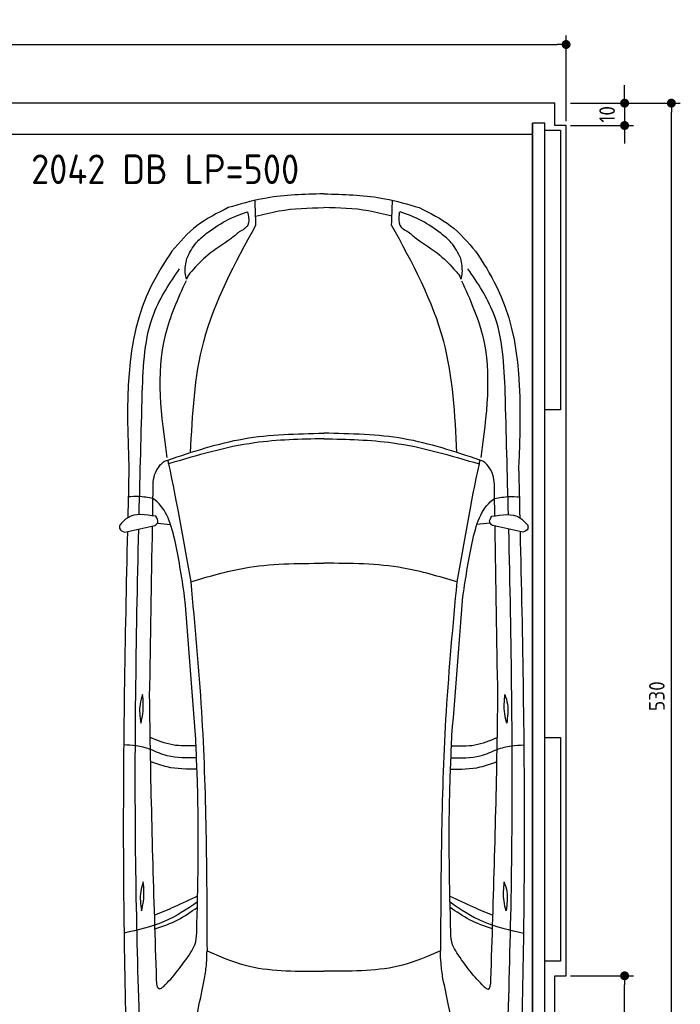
# Model space of a CAD drawing. Header units: millimetres. Extents: x -20 to 5811, y -1049 to 5673.
# Tile 4 of 4: x 2856 to 5811, y 1273 to 5673. Entities that reach past the tile are written whole.
import ezdxf

# ---------------------------------------------------------------- set-up
doc = ezdxf.new("R2010")
doc.units = ezdxf.units.MM
for name, color, linetype in [('4', 3, 'Continuous'), ('5', 3, 'Continuous'), ('car', 10, 'Continuous')]:
    doc.layers.add(name, color=color, linetype=linetype)
doc.styles.get("Standard").update_dxf_attribs({"font": 'ISOCP.SHX'})
doc.dimstyles.new('GEN-ISO', dxfattribs={"dimscale": 20, "dimtxt": 3.5, "dimasz": 2, "dimexe": 2, "dimexo": 1, "dimgap": 1.5, "dimtad": 1, "dimdec": 1, "dimdsep": 46, "dimtxsty": 'STANDARD', "dimblk": 'PUNKT', "dimcen": 2, "dimclrd": 256, "dimclre": 256, "dimclrt": 2, "dimadec": 0, "dimazin": 0, "dimtp": 0.1, "dimtm": 0.1, "dimtfac": 0.71, "dimtdec": 1, "dimtmove": 2, "dimatfit": 3, "dimldrblk": 'PUNKT', "dimfxl": 1, "dimtolj": 1, "dimarcsym": 0})

# ---------------------------------------------------------------- blocks, each defined once
blk = doc.blocks.new('PUNKT')
at = {"layer": '4', "color": 0, "linetype": 'ByBlock'}
blk.add_line((-0.5, 0), (-1, 0), dxfattribs=at)
at = {"layer": '4', "color": 0, "linetype": 'ByBlock', "const_width": 0.5}
blk.add_lwpolyline([(-0.25, 0, 1), (0.25, 0, 1)], format="xyb", close=True, dxfattribs=at)
blk = doc.blocks.new('*D5')
at = {"layer": '5', "lineweight": -2}
for p, q in [((5320, 5300), (5810.6, 5300)), ((5770.6, 40), (5770.6, 5260)), ((5270, 0), (5810.6, 0))]:
    blk.add_line(p, q, dxfattribs=at)
at = {"layer": 'DEFPOINTS', "color": 0}
for p in [(5300, 5300), (5770.6, 5300), (5250, 0)]:
    blk.add_point(p, dxfattribs=at)
at = {"layer": '5', "lineweight": -2, "xscale": 40, "yscale": 40, "zscale": 40}
for p, rotation in [((5770.6, 5300), 90), ((5770.6, 0), 270)]:
    blk.add_blockref('PUNKT', p, dxfattribs=dict(at, rotation=rotation))
at = {"layer": '5', "color": 2, "insert": (5705.6, 2650), "char_height": 70, "attachment_point": 5, "rotation": 90}
blk.add_mtext('\\A1;530', dxfattribs=at)
blk = doc.blocks.new('*D6')
at = {"layer": '5', "lineweight": -2}
for p, q in [((5320, 1400), (5601.5, 1400)), ((5561.5, 40), (5561.5, 1360)), ((5270, 0), (5601.5, 0))]:
    blk.add_line(p, q, dxfattribs=at)
at = {"layer": 'DEFPOINTS', "color": 0}
for p in [(5300, 1400), (5561.5, 1400), (5250, 0)]:
    blk.add_point(p, dxfattribs=at)
at = {"layer": '5', "lineweight": -2, "xscale": 40, "yscale": 40, "zscale": 40}
for p, rotation in [((5561.5, 1400), 90), ((5561.5, 0), 270)]:
    blk.add_blockref('PUNKT', p, dxfattribs=dict(at, rotation=rotation))
at = {"layer": '5', "color": 2, "insert": (5496.5, 700), "char_height": 70, "attachment_point": 5, "rotation": 90}
blk.add_mtext('\\A1;140', dxfattribs=at)
blk = doc.blocks.new('*D3')
at = {"layer": '5', "lineweight": -2}
for p, q in [((5561.5, 5340), (5561.5, 5380)), ((5320, 5300), (5601.5, 5300)), ((5561.5, 5300), (5561.5, 5200)), ((5320, 5200), (5601.5, 5200)), ((5561.5, 5160), (5561.5, 5120))]:
    blk.add_line(p, q, dxfattribs=at)
at = {"layer": 'DEFPOINTS', "color": 0}
for p in [(5300, 5300), (5300, 5200), (5561.5, 5200)]:
    blk.add_point(p, dxfattribs=at)
at = {"layer": '5', "lineweight": -2, "xscale": 40, "yscale": 40, "zscale": 40}
for p, rotation in [((5561.5, 5300), 270), ((5561.5, 5200), 90)]:
    blk.add_blockref('PUNKT', p, dxfattribs=dict(at, rotation=rotation))
at = {"layer": '5', "color": 2, "insert": (5483.2, 5250), "char_height": 70, "attachment_point": 5, "rotation": 90}
blk.add_mtext('\\A1;10', dxfattribs=at)
blk = doc.blocks.new('*D4')
at = {"layer": '5', "lineweight": -2}
for p, q in [((0, 5220), (0, 5602.1)), ((5300, 5220), (5300, 5602.1)), ((40, 5562.1), (5260, 5562.1))]:
    blk.add_line(p, q, dxfattribs=at)
at = {"layer": 'DEFPOINTS', "color": 0}
for p in [(5300, 5562.1), (0, 5200), (5300, 5200)]:
    blk.add_point(p, dxfattribs=at)
at = {"layer": '5', "lineweight": -2, "xscale": 40, "yscale": 40, "zscale": 40, "rotation": 180}
blk.add_blockref('PUNKT', (0, 5562.1), dxfattribs=at)
at = {"layer": '5', "lineweight": -2, "xscale": 40, "yscale": 40, "zscale": 40}
blk.add_blockref('PUNKT', (5300, 5562.1), dxfattribs=at)
at = {"layer": '5', "color": 2, "insert": (2650, 5627.1), "char_height": 70, "attachment_point": 5}
blk.add_mtext('530', dxfattribs=at)

msp = doc.modelspace()

# ---------------------------------------------------------------- linework, layer by layer
msp.add_line((5150, 5160), (150, 5160))
msp.add_lwpolyline([(50, 5300), (50, 5200), (0, 5200), (0, 1400), (50, 1400), (50, 0), (5250, 0), (5250, 1400), (5300, 1400), (5300, 5200), (5250, 5200), (5250, 5300)], close=True)
for points in [[(150, 30), (5150, 30), (5150, 5210)], [(5205, 5210), (5150, 5210), (5150, 30), (5177.5, 30)], [(5205, 250), (5205, 5210)], [(5205, 5180), (5275, 5180), (5275, 3930), (5205, 3930)], [(5205, 2465), (5275, 2465), (5275, 1465), (5205, 1465)]]:
    msp.add_lwpolyline(points)
at = {"layer": 'car'}
for p, q in [((4216.18, 4894.53), (4198.26, 4894.19)), ((4216.18, 4894.53), (4234.11, 4894.19)), ((3472.47, 3423.43), (3531.04, 3417.06)), ((4959.85, 3423.41), (4901.28, 3417.04)), ((4193.3, 1420.43), (4216.13, 1420.43)), ((4238.97, 1420.42), (4216.13, 1420.43))]:
    msp.add_line(p, q, dxfattribs=at)
for points, knots in [([(4198.26, 4894.19), (4112.7, 4891.52), (3973.52, 4887.18), (3840.24, 4848.05), (3788.9, 4832.98)], [0, 0, 0, 0, 255.3446186, 415.3287853, 415.3287853, 415.3287853, 415.3287853]), ([(4234.11, 4894.19), (4319.67, 4891.51), (4458.85, 4887.17), (4592.12, 4848.04), (4643.46, 4832.97)], [0, 0, 0, 0, 255.3446186, 415.3287853, 415.3287853, 415.3287853, 415.3287853]), ([(3788.9, 4832.98), (3740.02, 4808.68), (3643.27, 4760.57), (3572.28, 4679.14), (3537.16, 4638.85)], [0, 0, 0, 0, 162.017862, 320.6852105, 320.6852105, 320.6852105, 320.6852105]), ([(3690.89, 4717.04), (3719.12, 4737.32), (3775.97, 4778.16), (3841.66, 4802.36), (3874.73, 4814.54)], [0, 0, 0, 0, 103.7623244, 208.9412492, 208.9412492, 208.9412492, 208.9412492]), ([(3878.75, 4803.26), (3880.78, 4785.6), (3884.85, 4750.32), (3853.71, 4733.25), (3838.16, 4724.72)], [0, 0, 0, 0, 48.4832555, 96.8863473, 96.8863473, 96.8863473, 96.8863473]), ([(3878.75, 4803.26), (3878.51, 4806.31), (3878.19, 4810.55), (3875.48, 4813.67), (3874.73, 4814.54)], [0, 0, 0, 0, 8.8064606, 12.2062148, 12.2062148, 12.2062148, 12.2062148]), ([(3911.31, 4794.25), (3945.95, 4803.3), (4045.6, 4829.34), (4148.84, 4831.8), (4216.18, 4833.4)], [0, 0, 0, 0, 107.1604304, 308.2153593, 308.2153593, 308.2153593, 308.2153593]), ([(4521.05, 4794.24), (4486.41, 4803.29), (4386.77, 4829.33), (4283.53, 4831.79), (4216.18, 4833.4)], [0, 0, 0, 0, 107.1604304, 308.2153593, 308.2153593, 308.2153593, 308.2153593]), ([(4553.62, 4803.25), (4551.58, 4785.59), (4547.51, 4750.31), (4578.65, 4733.24), (4594.2, 4724.71)], [0, 0, 0, 0, 48.4832555, 96.8863473, 96.8863473, 96.8863473, 96.8863473]), ([(4553.62, 4803.25), (4553.85, 4806.3), (4554.18, 4810.54), (4556.88, 4813.66), (4557.64, 4814.53)], [0, 0, 0, 0, 8.8064606, 12.2062148, 12.2062148, 12.2062148, 12.2062148]), ([(4741.47, 4717.02), (4713.24, 4737.31), (4656.39, 4778.15), (4590.7, 4802.35), (4557.64, 4814.53)], [0, 0, 0, 0, 103.7623244, 208.9412492, 208.9412492, 208.9412492, 208.9412492]), ([(4643.46, 4832.97), (4692.34, 4808.66), (4789.1, 4760.55), (4860.08, 4679.12), (4895.2, 4638.83)], [0, 0, 0, 0, 162.017862, 320.6852105, 320.6852105, 320.6852105, 320.6852105]), ([(3620.76, 3738.63), (3629.05, 3907.2), (3646.79, 4268.1), (3820.21, 4586), (3912.63, 4755.42)], [0, 0, 0, 0, 499.7846063, 1070.0543498, 1070.0543498, 1070.0543498, 1070.0543498]), ([(4811.57, 3738.62), (4803.29, 3907.18), (4785.56, 4268.08), (4612.15, 4585.99), (4519.73, 4755.41)], [0, 0, 0, 0, 499.7846063, 1070.0543498, 1070.0543498, 1070.0543498, 1070.0543498]), ([(3603.28, 4605.25), (3615.76, 4630.44), (3637.33, 4673.98), (3675.01, 4704.27), (3690.89, 4717.04)], [0, 0, 0, 0, 83.0373225, 143.509417, 143.509417, 143.509417, 143.509417]), ([(3838.16, 4724.72), (3825.76, 4714.24), (3781.13, 4676.52), (3700.03, 4630.47), (3648.48, 4574.19), (3625.58, 4549.19)], [0, 0, 0, 0, 48.6760331, 175.256414, 276.4430292, 276.4430292, 276.4430292, 276.4430292]), ([(4594.2, 4724.71), (4606.6, 4714.23), (4651.23, 4676.51), (4732.33, 4630.45), (4783.87, 4574.18), (4806.77, 4549.17)], [0, 0, 0, 0, 48.6760331, 175.256414, 276.4430292, 276.4430292, 276.4430292, 276.4430292]), ([(4829.08, 4605.24), (4816.6, 4630.43), (4795.03, 4673.96), (4757.35, 4704.26), (4741.47, 4717.02)], [0, 0, 0, 0, 83.0373225, 143.509417, 143.509417, 143.509417, 143.509417]), ([(3537.16, 4638.85), (3503.64, 4586.77), (3321.6, 4303.89), (3334.42, 3954.73), (3344.88, 3669.85)], [0, 0, 0, 0, 184.2381467, 1000.6887944, 1000.6887944, 1000.6887944, 1000.6887944]), ([(4895.2, 4638.83), (4928.72, 4586.75), (5110.75, 4303.87), (5097.92, 3954.7), (5087.45, 3669.83)], [0, 0, 0, 0, 184.2381467, 1000.6887944, 1000.6887944, 1000.6887944, 1000.6887944]), ([(3602.37, 4512.78), (3600.13, 4522.53), (3593.11, 4553.05), (3599.16, 4584.12), (3603.28, 4605.25)], [0, 0, 0, 0, 29.7987836, 93.2814867, 93.2814867, 93.2814867, 93.2814867]), ([(4829.98, 4512.76), (4832.23, 4522.51), (4839.25, 4553.04), (4833.19, 4584.1), (4829.08, 4605.24)], [0, 0, 0, 0, 29.7987836, 93.2814867, 93.2814867, 93.2814867, 93.2814867]), ([(3404.76, 4006.42), (3409.36, 4129.48), (3416.88, 4330.7), (3528.02, 4495.91), (3571.19, 4560.09)], [0, 0, 0, 0, 359.5714781, 587.9451266, 587.9451266, 587.9451266, 587.9451266]), ([(3625.58, 4549.19), (3620.12, 4543.48), (3609.94, 4532.86), (3604.77, 4519.13), (3602.37, 4512.78)], [0, 0, 0, 0, 23.4297378, 43.57791, 43.57791, 43.57791, 43.57791]), ([(4806.77, 4549.17), (4812.24, 4543.46), (4822.41, 4532.84), (4827.59, 4519.11), (4829.98, 4512.76)], [0, 0, 0, 0, 23.4297378, 43.57791, 43.57791, 43.57791, 43.57791]), ([(5027.58, 4006.4), (5022.99, 4129.46), (5015.47, 4330.68), (4904.33, 4495.89), (4861.16, 4560.07)], [0, 0, 0, 0, 359.5714781, 587.9451266, 587.9451266, 587.9451266, 587.9451266]), ([(3600.21, 4506.35), (3563.81, 4426.12), (3451.09, 4177.69), (3488.7, 3902.45), (3514.15, 3716.09)], [0, 0, 0, 0, 260.8153839, 807.6577707, 807.6577707, 807.6577707, 807.6577707]), ([(4832.15, 4506.33), (4868.54, 4426.1), (4981.25, 4177.67), (4943.64, 3902.43), (4918.18, 3716.07)], [0, 0, 0, 0, 260.8153839, 807.6577707, 807.6577707, 807.6577707, 807.6577707]), ([(3518.32, 3704.93), (3630.69, 3742.47), (3857.14, 3818.12), (4095.89, 3822.6), (4216.17, 3824.86)], [0, 0, 0, 0, 353.1593885, 711.7469693, 711.7469693, 711.7469693, 711.7469693]), ([(4216.17, 3800.33), (4112.44, 3798.19), (3876.14, 3793.31), (3649.26, 3725.84), (3521.96, 3687.99)], [0, 0, 0, 0, 309.9080612, 706.0341419, 706.0341419, 706.0341419, 706.0341419]), ([(4914.01, 3704.91), (4801.65, 3742.45), (4575.19, 3818.11), (4336.45, 3822.6), (4216.17, 3824.86)], [0, 0, 0, 0, 353.1593885, 711.7469693, 711.7469693, 711.7469693, 711.7469693]), ([(4216.17, 3800.33), (4319.89, 3798.19), (4556.2, 3793.3), (4783.08, 3725.83), (4910.37, 3687.97)], [0, 0, 0, 0, 309.9080612, 706.0341419, 706.0341419, 706.0341419, 706.0341419]), ([(3486.75, 3685.6), (3490.88, 3689.76), (3499.8, 3698.76), (3511.85, 3702.78), (3518.32, 3704.93)], [0, 0, 0, 0, 17.3560071, 37.4831907, 37.4831907, 37.4831907, 37.4831907]), ([(3518.32, 3704.93), (3519.54, 3699.29), (3558.43, 3518.67), (3590.26, 3336.64), (3621.1, 3160.29)], [0, 0, 0, 0, 17.3299427, 554.2607171, 554.2607171, 554.2607171, 554.2607171]), ([(4914.01, 3704.91), (4912.79, 3699.27), (4873.9, 3518.65), (4842.06, 3336.62), (4811.21, 3160.27)], [0, 0, 0, 0, 17.3299427, 554.2607171, 554.2607171, 554.2607171, 554.2607171]), ([(4945.58, 3685.58), (4941.45, 3689.74), (4932.53, 3698.74), (4920.48, 3702.76), (4914.01, 3704.91)], [0, 0, 0, 0, 17.3560071, 37.4831907, 37.4831907, 37.4831907, 37.4831907]), ([(3452.99, 3564.98), (3452.76, 3593.95), (3452.4, 3638.26), (3477.92, 3673.42), (3486.75, 3685.6)], [0, 0, 0, 0, 83.6327793, 127.948441, 127.948441, 127.948441, 127.948441]), ([(4979.34, 3564.96), (4979.57, 3593.93), (4979.93, 3638.24), (4954.42, 3673.4), (4945.58, 3685.58)], [0, 0, 0, 0, 83.6327793, 127.948441, 127.948441, 127.948441, 127.948441]), ([(3452.45, 3532.48), (3430.82, 3536.87), (3394.19, 3544.31), (3357.04, 3541.23), (3341.83, 3539.97)], [0, 0, 0, 0, 65.7646495, 111.3530625, 111.3530625, 111.3530625, 111.3530625]), ([(3594.12, 3095.41), (3580.44, 3184.88), (3551.5, 3374.23), (3507.25, 3496.41), (3452.45, 3532.48)], [0, 0, 0, 0, 271.1433691, 573.8124327, 573.8124327, 573.8124327, 573.8124327]), ([(4838.2, 3095.39), (4851.88, 3184.86), (4880.83, 3374.21), (4925.08, 3496.39), (4979.88, 3532.46)], [0, 0, 0, 0, 271.1433691, 573.8124327, 573.8124327, 573.8124327, 573.8124327]), ([(4979.88, 3532.46), (5001.51, 3536.85), (5038.14, 3544.28), (5075.29, 3541.21), (5090.5, 3539.95)], [0, 0, 0, 0, 65.7646495, 111.3530625, 111.3530625, 111.3530625, 111.3530625]), ([(3465.17, 3453.68), (3419.37, 3461.06), (3355.76, 3471.31), (3315.14, 3426.79), (3303.77, 3414.33)], [0, 0, 0, 0, 125.6510702, 174.4800659, 174.4800659, 174.4800659, 174.4800659]), ([(3461.27, 3412.66), (3466.81, 3417.08), (3480.61, 3428.09), (3470.95, 3444.1), (3465.17, 3453.68)], [0, 0, 0, 0, 19.0460163, 47.4389508, 47.4389508, 47.4389508, 47.4389508]), ([(4971.05, 3412.63), (4965.51, 3417.06), (4951.72, 3428.07), (4961.38, 3444.08), (4967.16, 3453.65)], [0, 0, 0, 0, 19.0460163, 47.4389508, 47.4389508, 47.4389508, 47.4389508]), ([(4967.16, 3453.65), (5012.96, 3461.04), (5076.56, 3471.29), (5117.19, 3426.76), (5128.56, 3414.3)], [0, 0, 0, 0, 125.6510702, 174.4800659, 174.4800659, 174.4800659, 174.4800659]), ([(3303.77, 3414.33), (3302.92, 3408.48), (3300.67, 3392.97), (3316.27, 3387.03), (3325.99, 3383.33)], [0, 0, 0, 0, 16.2002475, 42.8971703, 42.8971703, 42.8971703, 42.8971703]), ([(3325.99, 3383.33), (3361.88, 3390.87), (3407.04, 3400.35), (3452.04, 3410.56), (3461.27, 3412.66)], [0, 0, 0, 0, 110.0379005, 138.4298361, 138.4298361, 138.4298361, 138.4298361]), ([(3412.62, 616.28), (3396.75, 1047.28), (3362.63, 1973.87), (3377.11, 2900.83), (3388.9, 3396.64)], [0, 0, 0, 0, 1293.6136458, 2781.0913078, 2781.0913078, 2781.0913078, 2781.0913078]), ([(5106.34, 3383.3), (5070.44, 3390.84), (5025.28, 3400.33), (4980.28, 3410.54), (4971.05, 3412.63)], [0, 0, 0, 0, 110.0379005, 138.4298361, 138.4298361, 138.4298361, 138.4298361]), ([(5019.63, 616.26), (5035.51, 1047.26), (5069.65, 1973.85), (5055.2, 2900.8), (5043.42, 3396.62)], [0, 0, 0, 0, 1293.6136458, 2781.0913078, 2781.0913078, 2781.0913078, 2781.0913078]), ([(5128.56, 3414.3), (5129.41, 3408.45), (5131.65, 3392.95), (5116.05, 3387), (5106.34, 3383.3)], [0, 0, 0, 0, 16.2002475, 42.8971703, 42.8971703, 42.8971703, 42.8971703]), ([(3338.26, 3385.91), (3327.34, 2906.83), (3310.27, 2011.28), (3331.3, 1115.76), (3341.08, 699.3)], [283.9698587, 283.9698587, 283.9698587, 283.9698587, 1721.3370464, 2970.9050259, 2970.9050259, 2970.9050259, 2970.9050259]), ([(5094.06, 3385.88), (5104.97, 2906.81), (5122.01, 2011.25), (5100.96, 1115.74), (5091.17, 699.28)], [283.9698587, 283.9698587, 283.9698587, 283.9698587, 1721.3370464, 2970.9050259, 2970.9050259, 2970.9050259, 2970.9050259]), ([(3621.1, 3160.29), (3700.41, 3184.18), (3893.94, 3242.46), (4096.57, 3243.22), (4216.16, 3243.66)], [0, 0, 0, 0, 247.3332419, 603.5937514, 603.5937514, 603.5937514, 603.5937514]), ([(4811.21, 3160.27), (4731.91, 3184.16), (4538.38, 3242.45), (4335.75, 3243.21), (4216.16, 3243.66)], [0, 0, 0, 0, 247.3332419, 603.5937514, 603.5937514, 603.5937514, 603.5937514]), ([(3621.1, 3160.29), (3639.08, 2967.19), (3690.12, 2419.05), (3692.54, 1868.33), (3694.1, 1511.63)], [0, 0, 0, 0, 581.6132205, 1650.9334488, 1650.9334488, 1650.9334488, 1650.9334488]), ([(4811.21, 3160.27), (4793.23, 2967.17), (4742.17, 2419.03), (4739.74, 1868.32), (4738.17, 1511.61)], [0, 0, 0, 0, 581.6132205, 1650.9334488, 1650.9334488, 1650.9334488, 1650.9334488]), ([(3406.25, 2657.5), (3401.63, 2643.17), (3388.17, 2601.53), (3394.18, 2557.72), (3398.13, 2528.98)], [0, 0, 0, 0, 44.7461718, 130.1124316, 130.1124316, 130.1124316, 130.1124316]), ([(3398.13, 2528.98), (3401.66, 2543.08), (3412.18, 2585.14), (3408.62, 2628.6), (3406.25, 2657.5)], [0, 0, 0, 0, 43.4004423, 129.4649591, 129.4649591, 129.4649591, 129.4649591]), ([(3468.73, 1383.42), (3457.02, 1749.4), (3443.54, 2170.76), (3438.33, 2592.28), (3437.64, 2647.67)], [0, 0, 0, 0, 1098.4525506, 1264.6432936, 1264.6432936, 1264.6432936, 1264.6432936]), ([(4963.54, 1383.4), (4975.26, 1749.38), (4988.75, 2170.74), (4993.98, 2592.25), (4994.66, 2647.65)], [0, 0, 0, 0, 1098.4525506, 1264.6432936, 1264.6432936, 1264.6432936, 1264.6432936]), ([(5034.17, 2528.96), (5030.64, 2543.06), (5020.12, 2585.12), (5023.68, 2628.58), (5026.05, 2657.47)], [0, 0, 0, 0, 43.4004423, 129.4649591, 129.4649591, 129.4649591, 129.4649591]), ([(5026.05, 2657.47), (5030.68, 2643.15), (5044.14, 2601.51), (5038.12, 2557.7), (5034.17, 2528.96)], [0, 0, 0, 0, 44.7461718, 130.1124316, 130.1124316, 130.1124316, 130.1124316]), ([(3644.91, 2427.91), (3609.67, 2426.87), (3538.74, 2424.78), (3473.11, 2451.8), (3440.08, 2465.4)], [0, 0, 0, 0, 104.4848682, 210.321323, 210.321323, 210.321323, 210.321323]), ([(3648.3, 1592.81), (3653.12, 1799.92), (3659.98, 2094.47), (3646.69, 2388.71), (3642.75, 2476.06)], [0, 0, 0, 0, 621.1886404, 883.4615663, 883.4615663, 883.4615663, 883.4615663]), ([(4783.97, 1592.79), (4779.16, 1799.9), (4772.31, 2094.46), (4785.6, 2388.69), (4789.55, 2476.05)], [0, 0, 0, 0, 621.1886404, 883.4615663, 883.4615663, 883.4615663, 883.4615663]), ([(4787.39, 2427.9), (4822.62, 2426.86), (4893.56, 2424.76), (4959.19, 2451.78), (4992.21, 2465.38)], [0, 0, 0, 0, 104.4848682, 210.321323, 210.321323, 210.321323, 210.321323]), ([(3440.95, 2411.93), (3419.9, 2418.54), (3380.98, 2430.76), (3340.24, 2431.34), (3321.54, 2431.61)], [0, 0, 0, 0, 65.7794231, 121.5906935, 121.5906935, 121.5906935, 121.5906935]), ([(4991.34, 2411.91), (5012.4, 2418.52), (5051.32, 2430.74), (5092.06, 2431.32), (5110.76, 2431.58)], [0, 0, 0, 0, 65.7794231, 121.5906935, 121.5906935, 121.5906935, 121.5906935]), ([(3647.24, 2374.3), (3602.7, 2373.3), (3530.83, 2371.7), (3465.72, 2400.85), (3440.95, 2411.93)], [0, 0, 0, 0, 131.3114527, 211.9084989, 211.9084989, 211.9084989, 211.9084989]), ([(4785.06, 2374.28), (4829.59, 2373.28), (4901.47, 2371.68), (4966.58, 2400.83), (4991.34, 2411.91)], [0, 0, 0, 0, 131.3114527, 211.9084989, 211.9084989, 211.9084989, 211.9084989]), ([(3649.28, 2323.64), (3604.21, 2323.52), (3532.85, 2323.33), (3466.41, 2348.24), (3441.92, 2357.41)], [0, 0, 0, 0, 133.5855726, 211.5330356, 211.5330356, 211.5330356, 211.5330356]), ([(4783.01, 2323.62), (4828.08, 2323.5), (4899.44, 2323.31), (4965.89, 2348.21), (4990.37, 2357.39)], [0, 0, 0, 0, 133.5855726, 211.5330356, 211.5330356, 211.5330356, 211.5330356]), ([(3409.14, 1819.38), (3404.51, 1805.06), (3391.05, 1763.41), (3397.07, 1719.6), (3401.02, 1690.86)], [0, 0, 0, 0, 44.7461718, 130.1124316, 130.1124316, 130.1124316, 130.1124316]), ([(3401.02, 1690.86), (3404.55, 1704.96), (3415.07, 1747.02), (3411.51, 1790.49), (3409.14, 1819.38)], [0, 0, 0, 0, 43.4004423, 129.4649591, 129.4649591, 129.4649591, 129.4649591]), ([(5031.26, 1690.84), (5027.73, 1704.94), (5017.21, 1747), (5020.77, 1790.46), (5023.14, 1819.36)], [0, 0, 0, 0, 43.4004423, 129.4649591, 129.4649591, 129.4649591, 129.4649591]), ([(5023.14, 1819.36), (5027.77, 1805.03), (5041.22, 1763.39), (5035.21, 1719.58), (5031.26, 1690.84)], [0, 0, 0, 0, 44.7461718, 130.1124316, 130.1124316, 130.1124316, 130.1124316]), ([(3651.39, 1730.04), (3603.33, 1697.61), (3503.07, 1629.96), (3384.75, 1604.34), (3323.13, 1591)], [0, 0, 0, 0, 172.2638303, 359.4058348, 359.4058348, 359.4058348, 359.4058348]), ([(3651.92, 1756.04), (3617.58, 1739.65), (3554.28, 1709.44), (3489.35, 1682.93), (3459.65, 1670.8)], [0, 0, 0, 0, 114.1390275, 210.3599728, 210.3599728, 210.3599728, 210.3599728]), ([(4780.36, 1756.03), (4814.7, 1739.63), (4878, 1709.42), (4942.93, 1682.91), (4972.63, 1670.78)], [0, 0, 0, 0, 114.1390275, 210.3599728, 210.3599728, 210.3599728, 210.3599728]), ([(4780.89, 1730.02), (4828.94, 1697.59), (4929.2, 1629.94), (5047.53, 1604.31), (5109.14, 1590.97)], [0, 0, 0, 0, 172.2638303, 359.4058348, 359.4058348, 359.4058348, 359.4058348]), ([(3461.56, 1609.32), (3496.51, 1621.57), (3564.01, 1645.23), (3622.61, 1686.19), (3650.87, 1705.94)], [0, 0, 0, 0, 110.5014074, 213.4362717, 213.4362717, 213.4362717, 213.4362717]), ([(4970.72, 1609.3), (4935.77, 1621.55), (4868.27, 1645.21), (4809.66, 1686.17), (4781.4, 1705.92)], [0, 0, 0, 0, 110.5014074, 213.4362717, 213.4362717, 213.4362717, 213.4362717]), ([(3620.66, 1502.8), (3627.92, 1514.48), (3644.95, 1541.87), (3647.08, 1574.24), (3648.3, 1592.81)], [0, 0, 0, 0, 40.6841742, 95.4277146, 95.4277146, 95.4277146, 95.4277146]), ([(4811.61, 1502.79), (4804.35, 1514.46), (4787.32, 1541.85), (4785.19, 1574.22), (4783.97, 1592.79)], [0, 0, 0, 0, 40.6841742, 95.4277146, 95.4277146, 95.4277146, 95.4277146]), ([(3499.34, 1350.97), (3521.26, 1373.91), (3565.21, 1421.68), (3601.89, 1475.34), (3620.66, 1502.8)], [34.3542142, 34.3542142, 34.3542142, 34.3542142, 129.366936, 229.0092112, 229.0092112, 229.0092112, 229.0092112]), ([(3683.12, 1388.47), (3686.56, 1410.97), (3692.81, 1451.81), (3693.7, 1493.09), (3694.1, 1511.63)], [0, 0, 0, 0, 68.2024602, 123.762269, 123.762269, 123.762269, 123.762269]), ([(3694.1, 1511.63), (3750.14, 1487.53), (3908.11, 1419.6), (4081.45, 1420.1), (4193.3, 1420.43)], [0, 0, 0, 0, 181.5777559, 511.8794546, 511.8794546, 511.8794546, 511.8794546]), ([(4738.17, 1511.61), (4682.13, 1487.52), (4524.16, 1419.59), (4350.82, 1420.1), (4238.97, 1420.42)], [0, 0, 0, 0, 181.5777559, 511.8794546, 511.8794546, 511.8794546, 511.8794546]), ([(4749.15, 1388.46), (4745.71, 1410.96), (4739.46, 1451.79), (4738.57, 1493.08), (4738.17, 1511.61)], [0, 0, 0, 0, 68.2024602, 123.762269, 123.762269, 123.762269, 123.762269]), ([(4932.93, 1350.95), (4911.01, 1373.89), (4867.06, 1421.66), (4830.38, 1475.32), (4811.61, 1502.79)], [34.3542142, 34.3542142, 34.3542142, 34.3542142, 129.366936, 229.0092112, 229.0092112, 229.0092112, 229.0092112]), ([(3499.34, 1350.97), (3492.56, 1345.95), (3471.43, 1330.3), (3469.82, 1361.94), (3468.73, 1383.42)], [0, 0, 0, 0, 20.9838712, 65.3601655, 65.3601655, 65.3601655, 65.3601655]), ([(3592.88, 962), (3614.84, 1063.62), (3645.52, 1205.65), (3674.79, 1347.98), (3683.12, 1388.47)], [0, 0, 0, 0, 311.9023012, 435.9160376, 435.9160376, 435.9160376, 435.9160376]), ([(4839.37, 961.98), (4817.42, 1063.61), (4786.74, 1205.64), (4757.48, 1347.97), (4749.15, 1388.46)], [0, 0, 0, 0, 311.9023012, 435.9160376, 435.9160376, 435.9160376, 435.9160376]), ([(4932.93, 1350.95), (4939.71, 1345.93), (4960.84, 1330.28), (4962.45, 1361.92), (4963.54, 1383.4)], [0, 0, 0, 0, 20.9838712, 65.3601655, 65.3601655, 65.3601655, 65.3601655])]:
    msp.add_open_spline(points, degree=3, knots=knots, dxfattribs=at)
for points in [[(3912.63, 4755.42), (3911.38, 4792.17), (3910.13, 4828.92), (3908.88, 4865.67)], [(4519.73, 4755.41), (4520.98, 4792.16), (4522.23, 4828.91), (4523.48, 4865.66)], [(3390.46, 3461.09), (3394.9, 3642.87), (3399.83, 3824.65), (3404.76, 4006.42)], [(5041.87, 3461.07), (5037.43, 3642.85), (5032.51, 3824.62), (5027.58, 4006.4)], [(3344.88, 3669.85), (3343.13, 3595.71), (3341.39, 3521.56), (3339.68, 3447.42)], [(5087.45, 3669.83), (5089.2, 3595.68), (5090.94, 3521.54), (5092.65, 3447.39)], [(3451.16, 3455.9), (3451.77, 3492.26), (3452.38, 3528.62), (3452.99, 3564.98)], [(4981.16, 3455.88), (4980.55, 3492.24), (4979.95, 3528.6), (4979.34, 3564.96)], [(3437.64, 2647.67), (3441.89, 2901.84), (3446.15, 3156.02), (3450.4, 3410.19)], [(4994.66, 2647.65), (4990.42, 2901.82), (4986.17, 3156), (4981.93, 3410.17)], [(3642.75, 2476.06), (3626.54, 2682.51), (3610.33, 2888.96), (3594.12, 3095.41)], [(4789.55, 2476.05), (4805.77, 2682.49), (4821.98, 2888.94), (4838.2, 3095.39)]]:
    msp.add_open_spline(points, degree=3, dxfattribs=at)

# ---------------------------------------------------------------- texts
msp.add_text('2042 DB LP=500', height=132).set_placement((2907.49, 4938.68))

# ---------------------------------------------------------------- dimensions: what is measured, and where the dimension line sits
at = {"layer": '5'}
dim = msp.add_linear_dim(base=(5300, 5562.06), p1=(0, 5200), p2=(5300, 5200), dimstyle='GEN-ISO', override={"dimlfac": 0.1, "dimtolj": 0}, dxfattribs=at)
dim.commit()
dim.dimension.update_dxf_attribs({"geometry": '*D4', "text_midpoint": (2650, 5627.06)})
dim = msp.add_linear_dim(base=(5561.5, 5200), p1=(5300, 5300), p2=(5300, 5200), angle=90, dimstyle='GEN-ISO', override={"dimlfac": 0.1}, dxfattribs=at)
dim.commit()
dim.dimension.update_dxf_attribs({"geometry": '*D3', "text_midpoint": (5483.21, 5250), "dimtype": 160})
for base, p2, picture, middle in [((5770.6, 5300), (5300, 5300), '*D5', (5705.6, 2650)), ((5561.5, 1400), (5300, 1400), '*D6', (5496.5, 700))]:
    dim = msp.add_linear_dim(base=base, p1=(5250, 0), p2=p2, angle=270, dimstyle='GEN-ISO', override={"dimlfac": 0.1}, dxfattribs=at)
    dim.commit()
    dim.dimension.update_dxf_attribs({"geometry": picture, "text_midpoint": middle})

doc.saveas('drawing.dxf')
